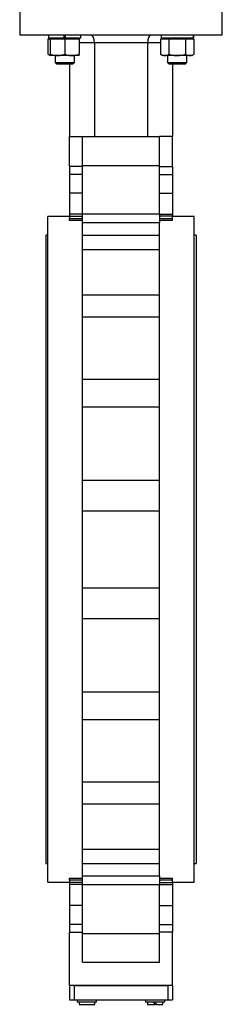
# Model space of a CAD drawing. Header units: millimetres. Extents: x 215 to 4583, y 301 to 4007.
# Tile 3 of 14: x 1717 to 1927, y 1246 to 2267. Entities that reach past the tile are written whole.
import ezdxf

# ---------------------------------------------------------------- set-up
doc = ezdxf.new("R2010")
doc.units = ezdxf.units.MM

msp = doc.modelspace()

# ---------------------------------------------------------------- linework, layer by layer
at = {"color": 7, "linetype": 'Continuous', "lineweight": 25}
for p, q in [((1717.5, 2282.8), (1717.5, 2250.8)), ((1927.5, 2250.8), (1927.5, 2282.8)), ((1927.5, 2250.8), (1717.5, 2250.8)), ((1749.2, 2246.8), (1746.8, 2246.8)), ((1746.8, 2246.8), (1746.8, 2231)), ((1747.4, 2250.8), (1747.4, 2247.6)), ((1763.4, 2247.6), (1747.4, 2247.6)), ((1749.2, 2247.6), (1749.2, 2246.8)), ((1756.7, 2246.8), (1749.2, 2246.8)), ((1749.2, 2246.8), (1749.2, 2231)), ((1764.2, 2246.8), (1756.7, 2246.8)), ((1763.4, 2250.8), (1763.4, 2247.6)), ((1765, 2247.6), (1763.4, 2247.6)), ((1764.2, 2246.8), (1764.2, 2231)), ((1771.7, 2246.8), (1764.2, 2246.8)), ((1765, 2247.6), (1765, 2250.8)), ((1781, 2247.6), (1765, 2247.6)), ((1779.2, 2246.8), (1771.7, 2246.8)), ((1779.2, 2246.8), (1779.2, 2247.6)), ((1779.2, 2246.8), (1779.2, 2231)), ((1781, 2247.6), (1781, 2250.8)), ((1867.8, 2246.8), (1863.5, 2246.8)), ((1863.5, 2246.8), (1863.5, 2231)), ((1864, 2250.8), (1864, 2247.6)), ((1897.6, 2247.6), (1864, 2247.6)), ((1865.8, 2247.6), (1865.8, 2246.8)), ((1872.2, 2246.8), (1867.8, 2246.8)), ((1872.2, 2246.8), (1872.2, 2231)), ((1880.8, 2246.8), (1872.2, 2246.8)), ((1889.5, 2246.8), (1880.8, 2246.8)), ((1889.5, 2246.8), (1889.5, 2231)), ((1893.8, 2246.8), (1889.5, 2246.8)), ((1898.1, 2246.8), (1893.8, 2246.8)), ((1895.8, 2246.8), (1895.8, 2247.6)), ((1897.6, 2247.6), (1897.6, 2250.8)), ((1897.6, 2250.8), (1897.6, 2247.6)), ((1897.6, 2247.6), (1897.6, 2247.6)), ((1898.1, 2246.8), (1898.1, 2231)), ((1850, 2242.8), (1795, 2242.8)), ((1795, 2242.8), (1795, 2145.8)), ((1850, 2242.8), (1850, 2145.8)), ((1746.8, 2231), (1749.2, 2229.6)), ((1756.7, 2229.6), (1749.2, 2229.6)), ((1754.2, 2229.6), (1754.2, 2222.4)), ((1771.7, 2229.6), (1756.7, 2229.6)), ((1779.2, 2229.6), (1771.7, 2229.6)), ((1774.2, 2222.4), (1774.2, 2229.6)), ((1863.5, 2231), (1865.8, 2229.6)), ((1867.8, 2229.6), (1865.8, 2229.6)), ((1880.8, 2229.6), (1867.8, 2229.6)), ((1870.8, 2229.6), (1870.8, 2222.4)), ((1893.8, 2229.6), (1880.8, 2229.6)), ((1890.8, 2222.4), (1890.8, 2229.6)), ((1895.8, 2229.6), (1893.8, 2229.6)), ((1895.8, 2229.6), (1898.1, 2231)), ((1754.2, 2222.4), (1755.5, 2221)), ((1754.2, 2222.4), (1764.2, 2222.4)), ((1755.5, 2221), (1764.2, 2221)), ((1764.2, 2222.4), (1774.2, 2222.4)), ((1764.2, 2221), (1772.8, 2221)), ((1769, 2221), (1769, 2145.8)), ((1772.8, 2221), (1774.2, 2222.4)), ((1870.8, 2222.4), (1872.2, 2221)), ((1870.8, 2222.4), (1890.8, 2222.4)), ((1872.2, 2221), (1889.5, 2221)), ((1876, 2221), (1876, 2145.8)), ((1889.5, 2221), (1890.8, 2222.4)), ((1769, 2145.8), (1782.5, 2145.8)), ((1769, 2114.8), (1769, 2145.8)), ((1782.5, 2115.8), (1782.5, 2145.8)), ((1782.5, 2145.8), (1862.5, 2145.8)), ((1862.5, 2115.8), (1862.5, 2145.8)), ((1876, 2145.8), (1862.5, 2145.8)), ((1876, 2114.8), (1876, 2145.8)), ((1769, 2114.8), (1769, 2106.5)), ((1782.5, 2114.8), (1769, 2114.8)), ((1782.5, 2065.7), (1782.5, 2115.8)), ((1782.5, 2115.8), (1862.5, 2115.8)), ((1862.5, 2065.7), (1862.5, 2115.8)), ((1862.5, 2114.8), (1876, 2114.8)), ((1876, 2114.8), (1876, 2106.5)), ((1782.5, 2106.5), (1769, 2106.5)), ((1769, 2106.5), (1769, 2087)), ((1862.5, 2106.5), (1876, 2106.5)), ((1876, 2106.5), (1876, 2087)), ((1769, 2087), (1769, 2065.2)), ((1782.5, 2087), (1769, 2087)), ((1862.5, 2087), (1876, 2087)), ((1876, 2087), (1876, 2065.2)), ((1769, 2062.8), (1746.8, 2062.8)), ((1746.8, 1717.8), (1746.8, 2062.8)), ((1769, 2065.2), (1769, 2063.1)), ((1782.5, 2065.2), (1769, 2065.2)), ((1769, 2063.1), (1769, 2060.7)), ((1769, 2063.1), (1782.5, 2063.1)), ((1782.5, 2056.2), (1782.5, 2065.7)), ((1782.5, 2065.7), (1862.5, 2065.7)), ((1862.5, 2065.7), (1862.5, 2056.2)), ((1862.5, 2065.2), (1876, 2065.2)), ((1876, 2063.1), (1862.5, 2063.1)), ((1876, 2065.2), (1876, 2063.1)), ((1876, 2060.7), (1876, 2063.1)), ((1898.2, 2062.8), (1876, 2062.8)), ((1898.2, 1717.8), (1898.2, 2062.8)), ((1769, 2060.7), (1782.5, 2060.7)), ((1769, 2058.7), (1769, 2060.7)), ((1782.5, 2058.7), (1769, 2058.7)), ((1782.5, 2043.4), (1782.5, 2056.2)), ((1862.5, 2056.2), (1782.5, 2056.2)), ((1862.5, 2060.7), (1876, 2060.7)), ((1876, 2058.7), (1862.5, 2058.7)), ((1862.5, 2043.4), (1862.5, 2056.2)), ((1876, 2058.7), (1876, 2060.7)), ((1746.8, 2043.4), (1744.5, 2043.4)), ((1744.5, 2043.4), (1744.5, 1392.2)), ((1782.5, 2028.7), (1782.5, 2043.4)), ((1782.5, 2043.4), (1862.5, 2043.4)), ((1862.5, 2028.7), (1862.5, 2043.4)), ((1900.5, 2043.4), (1898.2, 2043.4)), ((1900.5, 2043.4), (1900.5, 1392.2)), ((1782.5, 1981.8), (1782.5, 2028.7)), ((1782.5, 2028.7), (1862.5, 2028.7)), ((1862.5, 1981.8), (1862.5, 2028.7)), ((1782.5, 1959), (1782.5, 1981.8)), ((1782.5, 1981.8), (1862.5, 1981.8)), ((1862.5, 1959), (1862.5, 1981.8)), ((1782.5, 1894.4), (1782.5, 1959)), ((1782.5, 1959), (1862.5, 1959)), ((1862.5, 1894.4), (1862.5, 1959)), ((1782.5, 1865.6), (1782.5, 1894.4)), ((1782.5, 1894.4), (1862.5, 1894.4)), ((1862.5, 1865.6), (1862.5, 1894.4)), ((1782.5, 1789.6), (1782.5, 1865.6)), ((1782.5, 1865.6), (1862.5, 1865.6)), ((1862.5, 1789.6), (1862.5, 1865.6)), ((1782.5, 1757.8), (1782.5, 1789.6)), ((1782.5, 1789.6), (1862.5, 1789.6)), ((1862.5, 1757.8), (1862.5, 1789.6)), ((1782.5, 1677.9), (1782.5, 1757.8)), ((1782.5, 1757.8), (1862.5, 1757.8)), ((1862.5, 1677.9), (1862.5, 1757.8)), ((1746.8, 1372.8), (1746.8, 1717.8)), ((1898.2, 1372.8), (1898.2, 1717.8)), ((1782.5, 1646), (1782.5, 1677.9)), ((1782.5, 1677.9), (1862.5, 1677.9)), ((1862.5, 1646), (1862.5, 1677.9)), ((1782.5, 1570.1), (1782.5, 1646)), ((1782.5, 1646), (1862.5, 1646)), ((1862.5, 1570.1), (1862.5, 1646)), ((1782.5, 1541.3), (1782.5, 1570.1)), ((1782.5, 1570.1), (1862.5, 1570.1)), ((1862.5, 1541.3), (1862.5, 1570.1)), ((1782.5, 1476.7), (1782.5, 1541.3)), ((1782.5, 1541.3), (1862.5, 1541.3)), ((1862.5, 1476.7), (1862.5, 1541.3)), ((1782.5, 1453.9), (1782.5, 1476.7)), ((1782.5, 1476.7), (1862.5, 1476.7)), ((1862.5, 1453.9), (1862.5, 1476.7)), ((1782.5, 1407), (1782.5, 1453.9)), ((1782.5, 1453.9), (1862.5, 1453.9)), ((1862.5, 1407), (1862.5, 1453.9)), ((1782.5, 1392.3), (1782.5, 1407)), ((1782.5, 1407), (1862.5, 1407)), ((1862.5, 1392.3), (1862.5, 1407)), ((1744.5, 1392.2), (1746.8, 1392.2)), ((1782.5, 1379.4), (1782.5, 1392.3)), ((1782.5, 1392.3), (1862.5, 1392.3)), ((1862.5, 1379.4), (1862.5, 1392.3)), ((1898.2, 1392.2), (1900.5, 1392.2)), ((1782.5, 1370), (1782.5, 1379.4)), ((1782.5, 1379.4), (1862.5, 1379.4)), ((1862.5, 1379.4), (1862.5, 1370)), ((1746.8, 1372.8), (1769, 1372.8)), ((1769, 1377), (1782.5, 1377)), ((1769, 1375), (1769, 1377)), ((1769, 1375), (1769, 1372.6)), ((1782.5, 1375), (1769, 1375)), ((1782.5, 1372.6), (1769, 1372.6)), ((1769, 1372.6), (1769, 1370.5)), ((1769, 1370.5), (1769, 1348.7)), ((1782.5, 1370.5), (1769, 1370.5)), ((1782.5, 1319.8), (1782.5, 1370)), ((1862.5, 1370), (1782.5, 1370)), ((1862.5, 1377), (1876, 1377)), ((1876, 1375), (1862.5, 1375)), ((1862.5, 1372.6), (1876, 1372.6)), ((1862.5, 1370.5), (1876, 1370.5)), ((1862.5, 1319.8), (1862.5, 1370)), ((1876, 1375), (1876, 1377)), ((1876, 1372.6), (1876, 1375)), ((1876, 1372.8), (1898.2, 1372.8)), ((1876, 1372.6), (1876, 1370.5)), ((1876, 1370.5), (1876, 1348.7)), ((1769, 1348.7), (1769, 1329.1)), ((1782.5, 1348.7), (1769, 1348.7)), ((1862.5, 1348.7), (1876, 1348.7)), ((1876, 1348.7), (1876, 1329.1)), ((1769, 1329.1), (1769, 1320.9)), ((1782.5, 1329.1), (1769, 1329.1)), ((1862.5, 1329.1), (1876, 1329.1)), ((1876, 1329.1), (1876, 1320.9)), ((1769, 1265.8), (1769, 1320.9)), ((1769, 1320.9), (1782.5, 1320.9)), ((1782.5, 1289.8), (1782.5, 1319.8)), ((1782.5, 1319.8), (1862.5, 1319.8)), ((1876, 1320.9), (1862.5, 1320.9)), ((1862.5, 1289.8), (1862.5, 1319.8)), ((1876, 1265.8), (1876, 1320.9)), ((1782.5, 1289.8), (1862.5, 1289.8)), ((1876, 1265.8), (1769, 1265.8)), ((1769, 1265.8), (1769, 1250.8)), ((1774, 1265.8), (1774, 1250.8)), ((1774, 1265.8), (1871, 1265.8)), ((1871, 1265.8), (1871, 1250.8)), ((1876, 1265.8), (1876, 1250.8)), ((1769, 1250.8), (1774, 1250.8)), ((1774, 1250.8), (1871, 1250.8)), ((1777.1, 1250.8), (1777.1, 1248.8)), ((1777.1, 1248.8), (1797.1, 1248.8)), ((1779.1, 1248.8), (1779.1, 1246.2)), ((1779.2, 1246.2), (1779.1, 1246.2)), ((1779.2, 1246.2), (1795.2, 1246.2)), ((1795.2, 1246.2), (1795.2, 1248.8)), ((1797.1, 1248.8), (1797.1, 1250.8)), ((1847.8, 1250.8), (1847.8, 1248.8)), ((1847.8, 1248.8), (1867.8, 1248.8)), ((1849.8, 1248.8), (1849.8, 1246.2)), ((1849.8, 1246.2), (1857.8, 1246.2)), ((1857.8, 1246.2), (1856.3, 1248.8)), ((1857.8, 1248.8), (1859.3, 1246.2)), ((1859.3, 1246.2), (1857.8, 1246.2)), ((1859.3, 1246.2), (1865.9, 1246.2)), ((1865.9, 1246.2), (1865.9, 1248.8)), ((1867.8, 1248.8), (1867.8, 1250.8)), ((1871, 1250.8), (1876, 1250.8))]:
    msp.add_line(p, q, dxfattribs=at)
at = {"color": 8, "linetype": 'Continuous', "lineweight": 25}
for p, q in [((1795, 2242.8), (1779.2, 2242.8)), ((1863.5, 2242.8), (1850, 2242.8))]:
    msp.add_line(p, q, dxfattribs=at)
at = {"color": 7, "linetype": 'Continuous', "lineweight": 25}
for centre, major_axis, ratio, start_param, end_param in [((1791.7, 2242.8), (0, 8), 0.414214, 4.712389, 6.283185), ((1853.3, 2242.8), (0, 8), 0.414214, 0, 1.570796), ((1787.1, 1248.8), (0, 13.9), 0.57735, 1.570796, 1.758368), ((1787.1, 1246.2), (0, 13.9), 0.57735, 1.477424, 1.570796)]:
    msp.add_ellipse(centre, major_axis=major_axis, ratio=ratio, start_param=start_param, end_param=end_param, dxfattribs=at)
for points, knots in [([(1746.8, 2231), (1747.5, 2230.6), (1748.3, 2230.1), (1749.1, 2230), (1749.2, 2230)], [0, 0, 0, 0, 0.915938, 1, 1, 1, 1]), ([(1749.2, 2231), (1750.4, 2230.6), (1752.8, 2229.9), (1755.4, 2229.7), (1756.7, 2229.6)], [0, 0, 0, 0, 0.495458, 1, 1, 1, 1]), ([(1749.2, 2229.6), (1749.2, 2229.7), (1749.2, 2229.7), (1749.2, 2230.2), (1749.2, 2230.7), (1749.2, 2231)], [0, 0, 0, 0, 0.268407, 0.632373, 1, 1, 1, 1]), ([(1756.7, 2229.6), (1756.8, 2229.6), (1758.2, 2229.7), (1760.7, 2230), (1763, 2230.6), (1764.2, 2231)], [0, 0, 0, 0, 0.070104, 0.530791, 1, 1, 1, 1]), ([(1764.2, 2231), (1765.4, 2230.6), (1767.8, 2229.9), (1770.4, 2229.7), (1771.7, 2229.6)], [0, 0, 0, 0, 0.495458, 1, 1, 1, 1]), ([(1771.7, 2229.6), (1771.8, 2229.6), (1773.2, 2229.7), (1775.7, 2230), (1778, 2230.6), (1779.2, 2231)], [0, 0, 0, 0, 0.070104, 0.530791, 1, 1, 1, 1]), ([(1779.2, 2229.6), (1779.2, 2229.7), (1779.2, 2229.7), (1779.2, 2230.2), (1779.2, 2230.7), (1779.2, 2231)], [0, 0, 0, 0, 0.268407, 0.632373, 1, 1, 1, 1]), ([(1863.5, 2231), (1864.2, 2230.6), (1865.6, 2229.9), (1867.1, 2229.7), (1867.8, 2229.6)], [0, 0, 0, 0, 0.495458, 1, 1, 1, 1]), ([(1867.8, 2229.6), (1867.9, 2229.6), (1868.7, 2229.7), (1870.2, 2230), (1871.5, 2230.6), (1872.2, 2231)], [0, 0, 0, 0, 0.070104, 0.530791, 1, 1, 1, 1]), ([(1872.2, 2231), (1872.9, 2230.8), (1874.7, 2230.3), (1877.6, 2229.8), (1879.7, 2229.7), (1880.8, 2229.6)], [0, 0, 0, 0, 0.257243, 0.62638, 1, 1, 1, 1]), ([(1880.8, 2229.6), (1881.6, 2229.7), (1883.5, 2229.7), (1886.4, 2230.2), (1888.4, 2230.7), (1889.5, 2231)], [0, 0, 0, 0, 0.268407, 0.632373, 1, 1, 1, 1]), ([(1889.5, 2231), (1890.2, 2230.6), (1891.6, 2229.9), (1893.1, 2229.7), (1893.8, 2229.6)], [0, 0, 0, 0, 0.495458, 1, 1, 1, 1]), ([(1893.8, 2229.6), (1893.9, 2229.6), (1894.7, 2229.7), (1896.2, 2230), (1897.5, 2230.6), (1898.1, 2231)], [0, 0, 0, 0, 0.070104, 0.530791, 1, 1, 1, 1])]:
    msp.add_open_spline(points, degree=3, knots=knots, dxfattribs=at)

doc.saveas('drawing.dxf')
